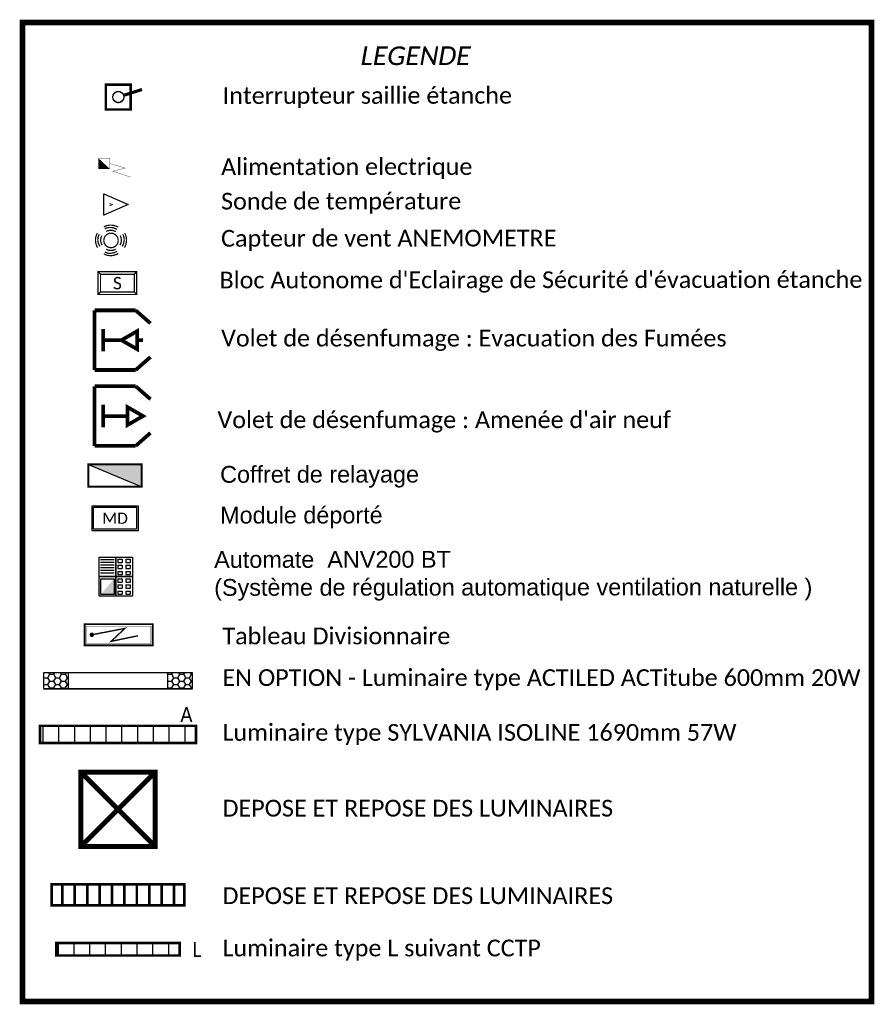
# Model space of a CAD drawing. Extents: x -24342 to 73038, y -9656 to 30949.
# Tile 7 of 170: x -2444 to -1756, y -2895 to -2101. Entities that reach past the tile are written whole.
import ezdxf
from ezdxf.enums import TextEntityAlignment as Align

# ---------------------------------------------------------------- set-up
doc = ezdxf.new("R2010")
doc.units = 0
doc.set_wipeout_variables(frame=1)
doc.linetypes.add('CACHE2', pattern=[4.7625, 3.175, -1.5875])
doc.layers.get('0').update_dxf_attribs({"color": 250})
for name, color, linetype in [('1_APPAREILLAGE', 1, 'Continuous'), ('1_LUMINAIRES', 150, 'Continuous'), ('1_OPTION', 32, 'Continuous'), ('1_TABLEAU_ELECTRIQUE', 5, 'Continuous'), ('2_INCENDIE', 30, 'Continuous')]:
    doc.layers.add(name, color=color, linetype=linetype)
doc.layers.add('EL8_ECL_SECU', color=72, linetype='Continuous', lineweight=5)
doc.styles.add('Isocrate', font='calibri.ttf')
doc.styles.add('rt', font='romant.shx', dxfattribs={"width": 0.8})
doc.styles.get("Standard").update_dxf_attribs({"font": 'calibri.ttf'})
doc.styles.add('texte', font='calibri.ttf', dxfattribs={"width": 0.75, "height": 9})
doc.styles.add('titre', font='calibri.ttf', dxfattribs={"width": 0.9, "height": 12})
doc.styles.add('xref_legende elcf_01$0$STANDARD', font='arial.ttf')

# ---------------------------------------------------------------- blocks, each defined once
blk = doc.blocks.new('ISO_B_désenf')
at = {"const_width": 1.5}
for points in [[(-12.03, 16.57), (-6.78, 22.56)], [(0, 17.16), (0, 19.55)], [(6.78, 22.56), (12.03, 16.57)], [(-12.03, 0), (-12.03, 16.57)], [(12.03, 16.57), (12.03, 0)], [(0, 3.47), (0, 10.88)], [(-4.53, 3.47), (4.53, 3.47)], [(12.03, 0), (-12.03, 0)]]:
    blk.add_lwpolyline(points, dxfattribs=at)
blk.add_lwpolyline([(0, 10.88), (3.63, 17.16), (-3.63, 17.16)], close=True, dxfattribs=at)
blk = doc.blocks.new('*U101')
at = {"xscale": 1.999999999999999, "yscale": 1.999999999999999, "zscale": 1.999999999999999, "rotation": 270.0000000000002}
blk.add_blockref('ISO_B_désenf', (0, 0), dxfattribs=at)
blk = doc.blocks.new('*U100')
at = {"const_width": 3}
for points in [[(0, -24.06), (0, 24.06)], [(0, 24.06), (33.15, 24.06)], [(33.15, 24.06), (45.12, 13.56)], [(6.93, 9.06), (6.93, -9.06)], [(6.93, 0), (26.54, 0)], [(45.12, -13.56), (33.15, -24.06)], [(33.15, -24.06), (0, -24.06)]]:
    blk.add_lwpolyline(points, dxfattribs=at)
blk.add_lwpolyline([(39.1, 0), (26.54, 7.25), (26.54, -7.25)], close=True, dxfattribs=at)
blk = doc.blocks.new('INTER_S_SA')
at = {"const_width": 2}
blk.add_lwpolyline([(-9.99, 9.96), (10.01, 9.96), (10.01, -10.04), (-9.99, -10.04)], close=True, dxfattribs=at)
at = {"const_width": 1}
blk.add_lwpolyline([(-4.5, 0, 1), (4.5, 0, 1)], format="xyb", close=True, dxfattribs=at)
at = {"const_width": 2.5}
blk.add_lwpolyline([(4.29, 1.36), (19.06, 6.06)], dxfattribs=at)
blk.add_circle((0, 0), 4.5)
at = {"style": 'texte', "width": 0.75, "flags": 4}
blk.add_attdef('HAUTEUR', text='', height=9, dxfattribs=at).set_placement((0.01, 14.96), align=Align.MIDDLE_CENTER)
blk = doc.blocks.new('Panneau')
for p, q in [((-13.44, 15.67), (0, 15.67)), ((-13.44, 0), (-13.44, 15.67)), ((-12.23, 13.77), (-1.24, 13.77)), ((-12.23, 11.66), (-1.24, 11.66)), ((-12.23, 9.54), (-1.24, 9.54)), ((0, 15.67), (0, 0)), ((0, 0), (0, 15.67)), ((0, 15.67), (13.44, 15.67)), ((1.8, 13.96), (1.8, 11.42)), ((1.8, 13.96), (5.19, 13.96)), ((1.8, 11.42), (5.19, 11.42)), ((1.8, 9.11), (1.8, 6.57)), ((1.8, 9.11), (5.19, 9.11)), ((5.19, 13.96), (5.19, 11.42)), ((5.19, 9.11), (5.19, 6.57)), ((8.19, 13.96), (8.19, 11.42)), ((8.19, 13.96), (11.58, 13.96)), ((8.19, 11.42), (11.58, 11.42)), ((8.19, 9.11), (8.19, 6.57)), ((8.19, 9.11), (11.58, 9.11)), ((11.58, 13.96), (11.58, 11.42)), ((11.58, 9.11), (11.58, 6.57)), ((13.44, 15.67), (13.44, 0)), ((-13.44, -15.67), (-13.44, 0)), ((0, 0), (-13.44, 0)), ((-13.44, 0), (0, 0)), ((-12.23, 7.42), (-1.24, 7.42)), ((-12.23, 7.42), (-1.24, 7.42)), ((-12.23, 5.3), (-1.24, 5.3)), ((-12.23, 3.19), (-1.24, 3.19)), ((0, 0), (0, -15.67)), ((0, -15.67), (0, 0)), ((0, 0), (13.44, 0)), ((13.44, 0), (0, 0)), ((1.8, 6.57), (5.19, 6.57)), ((1.8, 4.14), (5.19, 4.14)), ((1.8, 4.14), (1.8, 1.6)), ((1.8, 1.6), (5.19, 1.6)), ((5.19, 4.14), (5.19, 1.6)), ((8.19, 6.57), (11.58, 6.57)), ((8.19, 4.14), (11.58, 4.14)), ((8.19, 4.14), (8.19, 1.6)), ((8.19, 1.6), (11.58, 1.6)), ((11.58, 4.14), (11.58, 1.6)), ((13.44, 0), (13.44, -15.67)), ((-11.97, -1.78), (-1.37, -1.78)), ((-11.97, -14.41), (-11.97, -1.78)), ((-1.37, -1.78), (-1.37, -14.41)), ((1.8, -1.86), (1.8, -4.4)), ((1.8, -1.86), (5.19, -1.86)), ((1.8, -4.4), (5.19, -4.4)), ((1.8, -6.7), (1.8, -9.24)), ((1.8, -6.7), (5.19, -6.7)), ((5.19, -1.86), (5.19, -4.4)), ((5.19, -6.7), (5.19, -9.24)), ((8.19, -1.86), (8.19, -4.4)), ((8.19, -1.86), (11.58, -1.86)), ((8.19, -4.4), (11.58, -4.4)), ((8.19, -6.7), (8.19, -9.24)), ((8.19, -6.7), (11.58, -6.7)), ((11.58, -1.86), (11.58, -4.4)), ((11.58, -6.7), (11.58, -9.24)), ((0, -15.67), (-13.44, -15.67)), ((-1.37, -14.41), (-11.97, -14.41)), ((13.44, -15.67), (0, -15.67)), ((1.8, -9.24), (5.19, -9.24)), ((1.8, -11.68), (5.19, -11.68)), ((1.8, -11.68), (1.8, -14.22)), ((1.8, -14.22), (5.19, -14.22)), ((5.19, -11.68), (5.19, -14.22)), ((8.19, -9.24), (11.58, -9.24)), ((8.19, -11.68), (11.58, -11.68)), ((8.19, -11.68), (8.19, -14.22)), ((8.19, -14.22), (11.58, -14.22)), ((11.58, -11.68), (11.58, -14.22))]:
    blk.add_line(p, q)
at = {"const_width": 0.5}
for points in [[(-13.44, 15.67), (13.44, 15.67), (13.44, -15.67), (-13.44, -15.67)], [(1.8, 13.96), (5.19, 13.96), (5.19, 11.42), (1.8, 11.42)], [(1.8, 9.11), (5.19, 9.11), (5.19, 6.57), (1.8, 6.57)], [(8.19, 13.96), (11.58, 13.96), (11.58, 11.42), (8.19, 11.42)], [(8.19, 9.11), (11.58, 9.11), (11.58, 6.57), (8.19, 6.57)], [(1.8, 4.14), (5.19, 4.14), (5.19, 1.6), (1.8, 1.6)], [(8.19, 4.14), (11.58, 4.14), (11.58, 1.6), (8.19, 1.6)], [(-11.97, -1.78), (-1.37, -1.78), (-1.37, -14.41), (-11.97, -14.41)], [(1.8, -1.86), (5.19, -1.86), (5.19, -4.4), (1.8, -4.4)], [(1.8, -6.7), (5.19, -6.7), (5.19, -9.24), (1.8, -9.24)], [(8.19, -1.86), (11.58, -1.86), (11.58, -4.4), (8.19, -4.4)], [(8.19, -6.7), (11.58, -6.7), (11.58, -9.24), (8.19, -9.24)], [(1.8, -11.68), (5.19, -11.68), (5.19, -14.22), (1.8, -14.22)], [(8.19, -11.68), (11.58, -11.68), (11.58, -14.22), (8.19, -14.22)]]:
    blk.add_lwpolyline(points, close=True, dxfattribs=at)
for points in [[(0, 15.67), (0, -15.67)], [(-1.24, 13.77), (-12.23, 13.77)], [(-1.24, 11.66), (-12.23, 11.66)], [(-1.24, 9.54), (-12.23, 9.54)], [(-13.44, 0), (13.44, 0)], [(-1.24, 7.42), (-12.23, 7.42)], [(-1.24, 5.3), (-12.23, 5.3)], [(-1.24, 3.19), (-12.23, 3.19)]]:
    blk.add_lwpolyline(points, dxfattribs=at)
blk.add_solid([(-11.97, -14.41), (-1.37, -14.41), (-1.37, -1.78)])
blk = doc.blocks.new('E-AES')
for points in [[(-18.59, 20.15), (18.59, 20.15), (18.59, 0), (-18.59, 0)], [(-17.34, 18.9), (17.34, 18.9), (17.34, 1.25), (-17.34, 1.25)]]:
    blk.add_lwpolyline(points, close=True)
at = {"insert": (0, 10.07), "char_height": 9, "width": 34.6831, "attachment_point": 5, "line_spacing_factor": 0.8, "style": 'Isocrate'}
blk.add_mtext('MD', dxfattribs=at)
blk = doc.blocks.new('xref_legende elcf_01$0$MINI_BAIE_INFO_H')
blk.add_hatch(color=256).paths.add_polyline_path([(-21.5, 9), (21.5, -9), (21.5, 9)])
at = {"const_width": 1.5}
blk.add_lwpolyline([(-21.5, -9), (-21.5, 9), (21.5, 9), (21.5, -9)], close=True, dxfattribs=at)
blk.add_lwpolyline([(-21.5, 9), (21.5, -9), (21.5, 9), (-21.5, 9)])
at = {"style": 'xref_legende elcf_01$0$STANDARD', "width": 0.8, "flags": 4}
blk.add_attdef('MINI BAIE', text='', height=10, dxfattribs=at).set_placement((0.56, 11.6), align=Align.CENTER)
blk = doc.blocks.new('*U127')
at = {"const_width": 0.25}
blk.add_lwpolyline([(9.06, 4.21), (9.05, -4.22), (0, -4.22), (0, 4.22)], close=True, dxfattribs=at)
blk.add_lwpolyline([(31.83, -12.88, 0, 4.33, 0), (26.04, -10.97, 0, 0, 0), (11.46, -6.2, 0, 0, 0), (21.68, -3.69, 0, 0, 0), (9.06, 0, 0, 0, 0)], format="xyseb")
blk.add_lwpolyline([(26.04, -10.97), (26.04, -10.97), (11.46, -6.2), (21.68, -3.69), (9.06, 0)], dxfattribs=at)
blk.add_solid([(0, 4.22), (9.05, -4.22), (0, -4.22)])
at = {"style": 'titre', "width": 0.9}
blk.add_attdef('DES', (21.41, 11.2), '', height=12, dxfattribs=at)
blk = doc.blocks.new('*U121')
at = {"width": 0.8, "flags": 1}
blk.add_attdef('TYPE1', text='', height=8, dxfattribs=at).set_placement((-5, 0), align=Align.MIDDLE_RIGHT)
blk.add_wipeout([(0, 8.6), (0, -8.6), (19.56, 0)])
at = {"const_width": 0.5}
for points in [[(19.56, 0), (0, -8.6), (0, 8.6)], [(7.14, 0), (5, -1), (5, 0.88)]]:
    blk.add_lwpolyline(points, close=True, dxfattribs=at)
blk.add_lwpolyline([(0, -8.6), (0, 8.6), (19.56, 0), (0, -8.6)])
blk = doc.blocks.new('*U145')
for points, const_width in [([(-26.94, -8.41), (28.06, -8.41), (28.06, 8.59), (-26.94, 8.59), (-26.94, -8.41)], 1.47), ([(16.16, -0.69), (16.16, -0.69), (-5.56, -5.21), (5.56, 5.21), (-21.07, 0.09)], 1.1)]:
    blk.add_lwpolyline(points, dxfattribs=dict(const_width=const_width))
blk.add_lwpolyline([(24.7, 1.09, 0, 6.19, 0), (16.16, -0.69, 0, 0, 0), (-5.56, -5.21, 0, 0, 0), (5.56, 5.21, 0, 0, 0), (-18.14, 1.09, 0, 0, 0)], format="xyseb")
at = {"const_width": 0.367}
blk.add_lwpolyline([(-25.44, -6.91), (26.56, -6.91), (26.56, 7.09), (-25.44, 7.09)], close=True, dxfattribs=at)
at = {"const_width": 1.74}
blk.add_lwpolyline([(-21.98, 0.28, 1), (-20.17, -0.1, 1)], format="xyb", close=True, dxfattribs=at)
at = {"style": 'titre', "width": 0.9, "flags": 4}
blk.add_attdef('TABLEAU', (16.38, 13.88), '', height=12, dxfattribs=at)
blk = doc.blocks.new('*U162')
at = {"ltscale": 2}
h = blk.add_hatch(dxfattribs=at)
h.set_pattern_fill('LINE', color=256, scale=4, angle=180)
h.set_pattern_definition([(180, (-4e-15, 12.858), (5e-15, -12.7), [])])
h.paths.add_polyline_path([(-6.91, 62.86), (-6.91, -62.86), (6.91, -62.86), (6.91, 62.86)])
at = {"const_width": 2}
blk.add_lwpolyline([(6.91, -62.86), (6.91, 62.86), (-6.91, 62.86), (-6.91, -62.86)], close=True, dxfattribs=at)
at = {"width": 0.8, "flags": 1}
blk.add_attdef('TYPE1', text='', height=8, dxfattribs=at).set_placement((-60, 45), align=Align.MIDDLE_RIGHT)
at = {"style": 'rt', "width": 0.8}
blk.add_attdef('TYPE2', text='', height=8, dxfattribs=at).set_placement((-31.08, 5.86), align=Align.BOTTOM_LEFT)
blk = doc.blocks.new('*U160')
at = {"linetype": 'CACHE2'}
h = blk.add_hatch(dxfattribs=at)
h.set_pattern_fill('HONEY', color=256, angle=90)
h.set_pattern_definition([(90, (-0.0612, -0.8762), (-2.74963, 4.7625), [3.175, -6.35]), (210, (-0.0612, -0.8762), (-2.74963, -4.7625), [3.175, -6.35]), (150, (-0.0612, -0.8762), (-5.49926, 1e-08), [-6.35, 3.175])])
h.paths.add_polyline_path([(-6.5, -40), (-6.5, -60), (6.5, -60), (6.5, -40)])
h.paths.add_polyline_path([(-6.5, 60), (-6.5, 40), (6.5, 40), (6.5, 60)])
for p, q in [((-6.5, -60), (-6.5, 60)), ((6.5, -60), (6.5, 60))]:
    blk.add_line(p, q)
at = {"const_width": 1}
for points in [[(-6.5, -60), (-6.5, 60)], [(-6.5, 60), (6.5, 60)], [(6.5, 60), (6.5, -60)], [(-6.5, -60), (6.5, -60)]]:
    blk.add_lwpolyline(points, dxfattribs=at)
blk.add_lwpolyline([(-6.5, -40), (-6.5, 40), (6.5, 40), (6.5, -40)], close=True, dxfattribs=at)
at = {"style": 'titre', "width": 0.9, "flags": 4}
blk.add_attdef('TYPE', text='', height=12, dxfattribs=at).set_placement((24.55, 18.47), align=Align.MIDDLE_LEFT)
blk = doc.blocks.new('BAES_S_E')
at = {"const_width": 1}
for points in [[(-15.64, -9.18), (15.64, -9.18), (15.64, 9.18), (-15.64, 9.18)], [(-13.64, -7.18), (13.64, -7.18), (13.64, 7.18), (-13.64, 7.18)]]:
    blk.add_lwpolyline(points, close=True, dxfattribs=at)
for points in [[(-13.64, 7.18), (-15.64, 9.18)], [(13.64, 7.18), (15.64, 9.18)], [(-13.64, -7.18), (-15.64, -9.18)], [(15.64, -9.18), (13.64, -7.18)]]:
    blk.add_lwpolyline(points, dxfattribs=at)
blk.add_text('S', height=10).set_placement((0, 0), align=Align.MIDDLE_CENTER)
blk = doc.blocks.new('DETEC_E_360°')
at = {"const_width": 1}
for points in [[(5.84, 10.7, 0.261867), (-5.85, 10.92, 0.261867)], [(4.82, 8.82, 0.280722), (-5, 9.35, 0.280722)], [(3.85, 7.07, 0.264621), (-3.88, 7.26, 0.264621)], [(-10.85, -5.79, -0.261867), (-11.07, 5.89, -0.261867)], [(-8.96, -4.77, -0.280722), (-9.49, 5.05, -0.280722)], [(-7.22, -3.81, -0.264621), (-7.4, 3.93, -0.264621)], [(7.22, -3.81, 0.264621), (7.4, 3.93, 0.264621)], [(8.96, -4.77, 0.280722), (9.49, 5.05, 0.280722)], [(10.85, -5.79, 0.261867), (11.07, 5.89, 0.261867)], [(3.85, -6.98, -0.264621), (-3.88, -7.16, -0.264621)], [(5.84, -10.6, -0.261867), (-5.85, -10.82, -0.261867)], [(4.82, -8.72, -0.280722), (-5, -9.25, -0.280722)]]:
    blk.add_lwpolyline(points, format="xyb", dxfattribs=at)
blk.add_lwpolyline([(-5.79, 0, 1.008393), (5.79, 0, 1.008393)], format="xyb", close=True, dxfattribs=at)
blk = doc.blocks.new('*U175')
at = {"const_width": 2.1}
blk.add_lwpolyline([(-53.54, -8.43), (53.54, -8.43), (53.54, 8.43), (-53.54, 8.43)], close=True, dxfattribs=at)
for points in [[(-44.84, -8.43), (-44.84, 8.43)], [(-34.84, -8.43), (-34.84, 8.43)], [(-24.84, -8.43), (-24.84, 8.43)], [(-14.84, -8.43), (-14.84, 8.43)], [(-4.84, -8.43), (-4.84, 8.43)], [(5.16, -8.43), (5.16, 8.43)], [(15.16, -8.43), (15.16, 8.43)], [(25.16, -8.43), (25.16, 8.43)], [(35.16, -8.43), (35.16, 8.43)], [(45.16, -8.43), (45.16, 8.43)]]:
    blk.add_lwpolyline(points, dxfattribs=at)
at = {"style": 'titre', "width": 0.9, "flags": 4}
blk.add_attdef('P', text='', height=12, dxfattribs=at).set_placement((29.01, 18.86), align=Align.MIDDLE_LEFT)
blk = doc.blocks.new('*U174')
at = {"const_width": 4}
blk.add_lwpolyline([(30, 30), (30, -30), (-30, -30), (-30, 30)], close=True, dxfattribs=at)
for points in [[(-30, 30), (30, -30)], [(-30, -30), (30, 30)]]:
    blk.add_lwpolyline(points, dxfattribs=at)
at = {"style": 'titre', "width": 0.9, "flags": 4}
blk.add_attdef('TYPE', (36.07, 23.73), '', height=12, dxfattribs=at)
blk = doc.blocks.new('*U177')
at = {"ltscale": 2}
h = blk.add_hatch(dxfattribs=at)
h.set_pattern_fill('LINE', color=256, scale=4, angle=180)
h.set_pattern_definition([(180, (2e-15, -0.3), (5e-15, -12.7), [])])
h.paths.add_polyline_path([(-5, 49.7), (-5, -49.7), (5, -49.7), (5, 49.7)])
at = {"const_width": 2}
blk.add_lwpolyline([(5, -49.7), (5, 49.7), (-5, 49.7), (-5, -49.7)], close=True, dxfattribs=at)
at = {"width": 0.8, "flags": 1}
blk.add_attdef('TYPE1', text='', height=8, dxfattribs=at).set_placement((-60, 45), align=Align.MIDDLE_RIGHT)
at = {"style": 'rt', "width": 0.8}
blk.add_attdef('TYPE2', text='', height=8, dxfattribs=at).set_placement((-31.08, 5.86), align=Align.BOTTOM_LEFT)

msp = doc.modelspace()

# ---------------------------------------------------------------- block references
at = {"layer": '1_APPAREILLAGE'}
for name, p in [('INTER_S_SA', (-2365.01, -2163.11)), ('*U127', (-2380.96, -2216.72)), ('*U121', (-2376.72, -2249.77)), ('DETEC_E_360°', (-2370.88, -2278.74))]:
    msp.add_blockref(name, p, dxfattribs=at)
at = {"layer": '1_LUMINAIRES'}
ref = msp.add_blockref('*U162', (-2365.23, -2677.06), dxfattribs=dict(at, rotation=270))
ref.add_attrib('TYPE2', 'A', dxfattribs={"layer": '0', "height": 12, "style": 'titre', "width": 0.9}).set_placement((-2314.95, -2670.55), align=Align.BOTTOM_LEFT)
at = {"layer": '1_LUMINAIRES', "linetype": 'CACHE2'}
msp.add_blockref('*U174', (-2365.23, -2737.47), dxfattribs=at)
at = {"layer": '1_LUMINAIRES'}
msp.add_blockref('*U175', (-2365.23, -2806.38), dxfattribs=at)
ref = msp.add_blockref('*U177', (-2365.23, -2850.27), dxfattribs=dict(at, rotation=270))
ref.add_attrib('TYPE2', 'L', dxfattribs={"layer": '0', "height": 12, "style": 'titre', "width": 0.9}).set_placement((-2305.18, -2860.16), align=Align.BOTTOM_LEFT)
at = {"layer": '1_OPTION', "linetype": 'Continuous', "rotation": 270}
msp.add_blockref('*U160', (-2365.23, -2633.7), dxfattribs=at)
at = {"layer": '1_TABLEAU_ELECTRIQUE', "linetype": 'Continuous'}
msp.add_blockref('*U145', (-2365.23, -2596.79), dxfattribs=at)
at = {"layer": '2_INCENDIE'}
for name, p in [('*U101', (-2384.17, -2359.16)), ('*U100', (-2384.17, -2420.35)), ('xref_legende elcf_01$0$MINI_BAIE_INFO_H', (-2367.6, -2468.34)), ('E-AES', (-2367.6, -2512.81)), ('Panneau', (-2367.09, -2549.82))]:
    msp.add_blockref(name, p, dxfattribs=at)
at = {"layer": 'EL8_ECL_SECU'}
msp.add_blockref('BAES_S_E', (-2365.74, -2313.17), dxfattribs=at)

# ---------------------------------------------------------------- texts
at = {"oblique": 10}
msp.add_text('LEGENDE', height=15, rotation=0.04925, dxfattribs=at).set_placement((-2126.37, -2129.82), align=Align.MIDDLE_CENTER)
at = {"layer": '1_APPAREILLAGE'}
for s, p in [('Interrupteur saillie étanche', (-2280.86, -2161.9)), ('Alimentation electrique', (-2282.15, -2219.3)), ('Sonde de température ', (-2282.15, -2247.08)), ('Capteur de vent ANEMOMETRE ', (-2282.15, -2277.02))]:
    msp.add_text(s, height=13.5, rotation=0.04925, dxfattribs=at).set_placement(p, align=Align.MIDDLE_LEFT)
at = {"layer": '1_LUMINAIRES', "linetype": 'Continuous'}
for s, p in [('Luminaire type SYLVANIA ISOLINE 1690mm 57W', (-2281.07, -2675.43)), ('DEPOSE ET REPOSE DES LUMINAIRES', (-2281.07, -2736.54)), ('DEPOSE ET REPOSE DES LUMINAIRES', (-2281.07, -2807.09)), ('Luminaire type L suivant CCTP', (-2281.07, -2849.26))]:
    msp.add_text(s, height=13.5, rotation=360, dxfattribs=at).set_placement(p, align=Align.MIDDLE_LEFT)
at = {"layer": '1_OPTION', "linetype": 'Continuous'}
msp.add_text('EN OPTION - Luminaire type ACTILED ACTitube 600mm 20W', height=13.5, rotation=360, dxfattribs=at).set_placement((-2281.07, -2631.25), align=Align.MIDDLE_LEFT)
at = {"layer": '1_TABLEAU_ELECTRIQUE'}
msp.add_text('Tableau Divisionnaire', height=13.5, rotation=360, dxfattribs=at).set_placement((-2281.07, -2597.65), align=Align.MIDDLE_LEFT)
at = {"layer": '2_INCENDIE'}
for s, p in [('Volet de désenfumage : Evacuation des Fumées', (-2282.14, -2357.49)), ("Volet de désenfumage : Amenée d'air neuf", (-2285.1, -2423.29))]:
    msp.add_text(s, height=13.5, dxfattribs=at).set_placement(p, align=Align.MIDDLE_LEFT)
at = {"layer": '2_INCENDIE', "char_height": 13.5, "attachment_point": 1, "rotation": 0.04925}
for s, width, insert in [('{\\f@Arial Unicode MS|b0|i0|c0|p34;Coffret de relayage}', 390.8788, (-2282.95, -2460.6)), ('{\\f@Arial Unicode MS|b0|i0|c0|p34;Module déporté }', 390.8788, (-2282.95, -2493.51)), ('{\\f@Arial Unicode MS|b0|i0|c0|p34;Automate  ANV200 BT\\P(Système de régulation automatique ventilation naturelle )}', 582.5616, (-2287.73, -2529.25))]:
    msp.add_mtext_dynamic_manual_height_columns(s, width=width, gutter_width=45, heights=[0], dxfattribs=dict(at, insert=insert))
at = {"layer": 'EL8_ECL_SECU'}
msp.add_text("Bloc Autonome d'Eclairage de Sécurité d'évacuation étanche", height=13.5, rotation=0.04925, dxfattribs=at).set_placement((-2283.43, -2310.65), align=Align.MIDDLE_LEFT)

# ---------------------------------------------------------------- next in the draw order: linework, layer by layer
at = {"color": 1, "ltscale": 100, "const_width": 4.5}
msp.add_lwpolyline([(-2442.23, -2892.43), (-1757.87, -2892.43), (-1757.87, -2102.99), (-2442.23, -2103.08)], close=True, dxfattribs=at)

doc.saveas('drawing.dxf')
